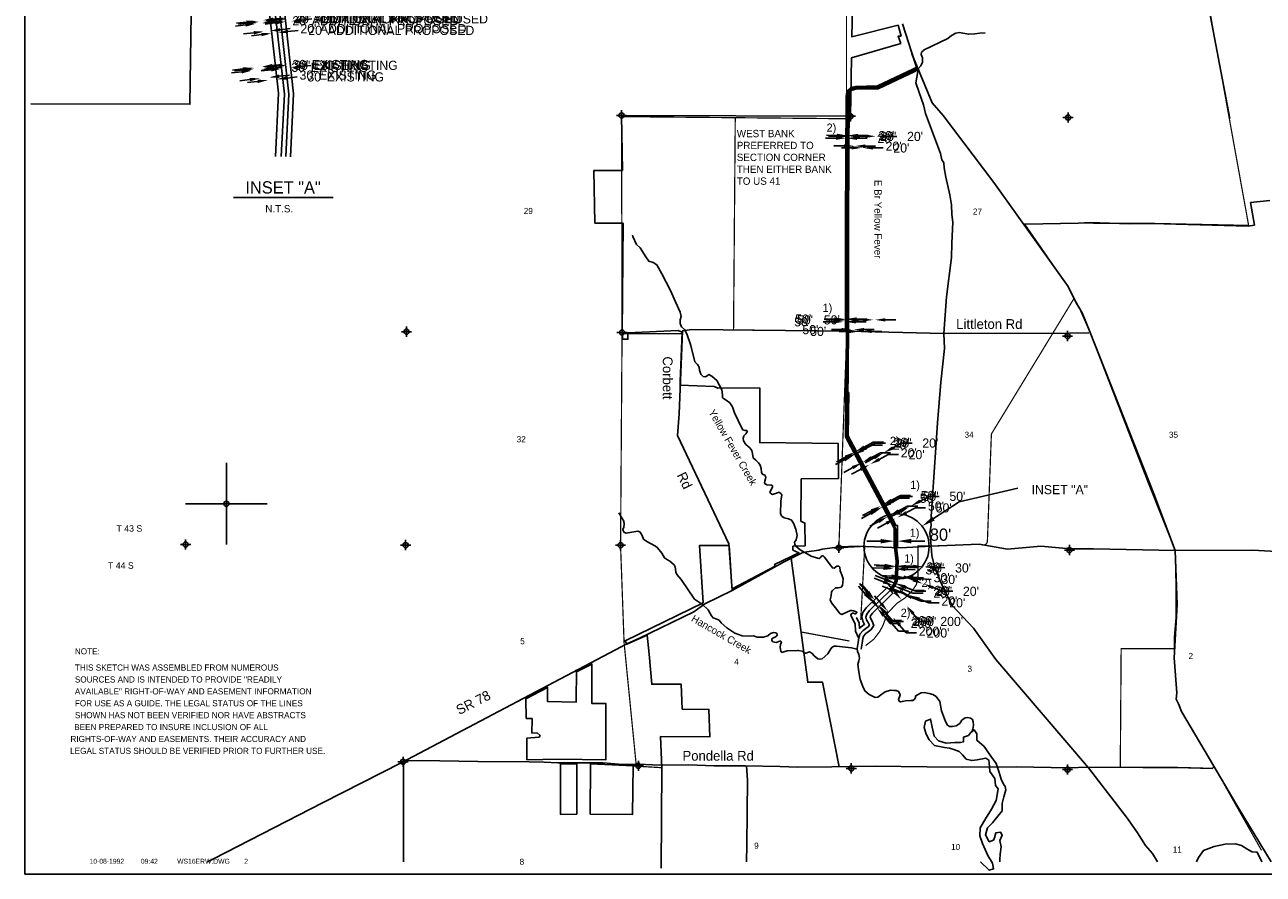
# Model space of a CAD drawing. Extents: x 183298 to 231298, y 845928 to 878024.
# Tile 1 of 3: x 183298 to 213662, y 846524 to 867333. Entities that reach past the tile are written whole.
import ezdxf
from ezdxf.enums import TextEntityAlignment as Align

# ---------------------------------------------------------------- set-up
doc = ezdxf.new("R2010")
doc.units = 0
doc.header["$LTSCALE"] = 800
doc.header["$PDMODE"] = 34
doc.header["$PDSIZE"] = 125
for name, pattern in [('CENTER', [0]), ('DASHED', [0]), ('PHANTOM', [0]), ('STREAM', [0])]:
    doc.linetypes.add(name, pattern=pattern)
doc.layers.get('0').update_dxf_attribs({"linetype": 'CONTINUOUS'})
doc.layers.get('DEFPOINTS').update_dxf_attribs({"linetype": 'CONTINUOUS'})
for name, color, linetype in [('BORDER', 1, 'CONTINUOUS'), ('CITY', 14, 'DASHED'), ('MAJROADS', 9, 'CONTINUOUS'), ('PROPRW', 11, 'CENTER'), ('PROPRWDIM', 12, 'CONTINUOUS'), ('ROW', 6, 'PHANTOM'), ('ROWDIM', 10, 'CONTINUOUS'), ('RR', 13, 'CONTINUOUS'), ('SEC', 2, 'CONTINUOUS'), ('TEXT', 7, 'CONTINUOUS'), ('TRUNKS', 5, 'STREAM'), ('WATER', 4, 'CONTINUOUS'), ('WSHEDS', 3, 'CONTINUOUS')]:
    doc.layers.add(name, color=color, linetype=linetype)
doc.dimstyles.get("Standard").update_dxf_attribs({"dimtxt": 2.5, "dimasz": 2.5, "dimexe": 1.25, "dimexo": 0.625, "dimtad": 1, "dimcen": 2.5, "dimazin": 3, "dimtfac": 1, "dimtmove": 0, "dimatfit": 3})

# ---------------------------------------------------------------- blocks, each defined once
blk = doc.blocks.new('TICK')
at = {"color": 0}
for points in [[(500, 0), (500, 1000)], [(0, 500), (1000, 500)]]:
    blk.add_lwpolyline(points, dxfattribs=at)
blk.add_point((500, 500), dxfattribs=at)
blk = doc.blocks.new('LOGON')
at = {"color": 0}
blk.add_attdef('DATE', text='', height=1, dxfattribs=at).set_placement((-1.865901, 1.75989), align=Align.RIGHT)
for tag, p in [('TIME', (1.557062, 1.75989)), ('DRAWING', (8.973544, 1.75989)), ('OPERATOR', (22.664488, 1.75989))]:
    blk.add_attdef(tag, p, '', height=1, dxfattribs=at)
blk = doc.blocks.new('RWNOTE')
at = {"layer": 'TEXT', "color": 0}
for s, p in [('NOTE:', (0, 0)), ('THIS SKETCH WAS ASSEMBLED FROM NUMEROUS', (0, -796.106082)), ('SOURCES AND IS INTENDED TO PROVIDE "READILY', (0, -1378.963225)), ('AVAILABLE" RIGHT-OF-WAY AND EASEMENT INFORMATION ', (0, -1961.820368)), ('FOR USE AS A GUIDE. THE LEGAL STATUS OF THE LINES', (0, -2544.677511)), ('SHOWN HAS NOT BEEN VERIFIED NOR HAVE ABSTRACTS ', (0, -3127.534654)), ('BEEN PREPARED TO INSURE INCLUSION OF ALL', (-32.807529, -3710.391797)), (' RIGHTS-OF-WAY AND EASEMENTS. THEIR ACCURACY AND ', (-328.075292, -4293.24894)), (' LEGAL STATUS SHOULD BE VERIFIED PRIOR TO FURTHER USE.', (-344.479056, -4876.106082))]:
    blk.add_text(s, height=300, dxfattribs=at).set_placement(p)
blk = doc.blocks.new('*D')
at = {"color": 0}
for p, q in [((188281.74039, 873766.375178), (188502.32753, 873884.024291)), ((188502.32753, 873884.024291), (188752.32753, 873884.024291)), ((187708.213825, 873460.487486), (187487.626685, 873342.838374)), ((188665.704266, 872727.714615), (188886.291406, 872845.363727)), ((188886.291406, 872845.363727), (189136.291406, 872845.363727)), ((187893.649275, 872315.942722), (187673.062135, 872198.293609)), ((188284.123293, 869689.025256), (188034.124113, 869688.384687)), ((189384.162888, 869691.843871), (189634.162067, 869692.48444)), ((188784.147811, 867377.302904), (188535.727612, 867349.242174)), ((189430.040329, 867450.260802), (189678.460529, 867478.321532)), ((189407.691852, 866311.72354), (189656.112051, 866339.78427)), ((188687.273274, 866230.347423), (188438.853074, 866202.286693)), ((203254.060935, 864603.358844), (203004.065143, 864604.80936)), ((203774.052182, 864600.34177), (204024.047974, 864598.891253)), ((203194.330319, 860104.496751), (202944.330319, 860104.496751)), ((203744.330293, 860104.496751), (203994.330293, 860104.496751)), ((203927.29152, 856968.225402), (204147.87866, 857085.874514)), ((204147.87866, 857085.874514), (204397.87866, 857085.874514)), ((203468.470269, 856723.515248), (203247.883129, 856605.866136)), ((204591.66514, 855663.576733), (204812.25228, 855781.225846)), ((204812.25228, 855781.225846), (205062.25228, 855781.225846)), ((204106.373432, 855404.748686), (203885.786292, 855287.099574)), ((204422.314521, 854066.56585), (204172.628511, 854079.091696)), ((204951.64886, 854040.011057), (205201.334869, 854027.485211)), ((203972.527686, 853438.976514), (203810.348349, 853629.233873)), ((204424.518673, 853732.314499), (204191.215066, 853822.14449)), ((204910.560047, 853545.171692), (205143.863653, 853455.341702)), ((205143.863653, 853455.341702), (205393.863653, 853455.341702)), ((204426.912119, 852905.924747), (204589.091456, 852715.667387)), ((204589.091456, 852715.667387), (204839.091456, 852715.667387))]:
    blk.add_line(p, q, dxfattribs=at)
for points in [[(187727.822011, 873423.722963), (187688.60564, 873497.25201), (187928.800965, 873578.136599)], [(188301.348575, 873729.610655), (188262.132204, 873803.139702), (188061.153249, 873648.726066)], [(188685.312451, 872690.950092), (188646.09608, 872764.479138), (188445.117126, 872610.065503)], [(187913.257461, 872279.178198), (187874.04109, 872352.707245), (188114.236415, 872433.591834)], [(188284.230054, 869647.358726), (188284.016531, 869730.691786), (188534.122472, 869689.665825)], [(189384.269649, 869650.177341), (189384.056126, 869733.510401), (189134.163708, 869691.203302)], [(188788.824599, 867335.899538), (188779.471023, 867418.706271), (189032.56801, 867405.363634)], [(189434.717118, 867408.857436), (189425.363541, 867491.664169), (189181.62013, 867422.200072)], [(189412.36864, 866270.320173), (189403.015063, 866353.126906), (189159.271652, 866283.66281)], [(188691.950062, 866188.944056), (188682.596485, 866271.750789), (188935.693473, 866258.408153)], [(203253.819182, 864561.692878), (203254.302688, 864645.024809), (203504.056727, 864601.908327)], [(203773.81043, 864558.675804), (203774.293935, 864642.007735), (203524.05639, 864601.792286)], [(203194.330319, 860062.830085), (203194.330319, 860146.163418), (203444.330319, 860104.496751)], [(203744.330293, 860062.830085), (203744.330293, 860146.163418), (203494.330293, 860104.496751)], [(203946.899705, 856931.460878), (203907.683335, 857004.989925), (203706.70438, 856850.576289)], [(203488.078454, 856686.750725), (203448.862083, 856760.279771), (203689.057409, 856841.16436)], [(204611.273325, 855626.81221), (204572.056955, 855700.341257), (204371.078, 855545.927621)], [(204125.981617, 855367.984163), (204086.765246, 855441.51321), (204326.960572, 855522.397799)], [(204420.22688, 854024.951515), (204424.402162, 854108.180185), (204672.00053, 854054.040004)], [(204949.561219, 853998.396722), (204953.736501, 854081.625392), (204701.962851, 854052.536903)], [(204409.547008, 853693.430565), (204439.490338, 853771.198434), (204657.82228, 853642.484509)], [(204895.588381, 853506.287758), (204925.531712, 853584.055626), (204677.25644, 853635.001682)], [(203940.818126, 853411.946625), (204004.237246, 853466.006404), (204134.707023, 853248.719155)], [(204395.202559, 852878.894857), (204458.621679, 852932.954636), (204264.732782, 853096.182106)]]:
    blk.add_solid(points, dxfattribs=at)
at = {"layer": 'DEFPOINTS', "color": 0}
for p in [(188061.153249, 873648.726066), (188074.168047, 873624.323868), (187941.815763, 873553.734401), (188118.030803, 872426.477518), (188445.117126, 872610.065503), (188448.911513, 872602.951186), (188534.117073, 869691.77286), (189134.15831, 869693.310336), (189134.163708, 869691.203302), (189035.174221, 867382.290989), (189181.62013, 867422.200072), (189184.22634, 867399.127427), (188938.546515, 866233.15032), (189159.271652, 866283.66281), (189162.124694, 866258.404977), (203504.077076, 864605.415441), (203524.05639, 864601.792286), (203524.076739, 864605.2994), (203444.330319, 860104.51837), (203444.330319, 860104.496751), (203494.330293, 860104.569369), (203684.598816, 856849.524035), (203702.245787, 856858.935964), (203706.70438, 856850.576289), (204324.687755, 855526.659235), (204368.805183, 855550.189058), (204371.078, 855545.927621), (204672.024683, 854054.521462), (204701.962851, 854052.536903), (204701.987004, 854053.018361), (204657.356944, 853641.275955), (204676.791105, 853633.793128), (204677.25644, 853635.001682), (204134.641039, 853248.662909), (204264.666798, 853096.12586), (204264.732782, 853096.182106)]:
    blk.add_point(p, dxfattribs=at)
at = {"color": 0}
for s, p in [("20' ADDITIONAL PROPOSED", (189002.32753, 873771.524291)), ("50' EXISTING", (189386.291406, 872732.863727)), ("80' EXISTING", (189884.162067, 869579.98444)), ("20' ADDITIONAL PROPOSED", (189928.460529, 867365.821532)), ("30' EXISTING", (189906.112051, 866227.28427)), ("20'", (204274.047974, 864486.391253)), ("50'", (202233.616034, 859991.996751)), ("20'", (204647.87866, 856973.374514)), ("50'", (205312.25228, 855668.725846)), ("30'", (205451.334869, 853914.985211)), ("20'", (205643.863653, 853342.841702)), ("200'", (205089.091456, 852603.167387))]:
    blk.add_text(s, height=225, dxfattribs=at).set_placement(p)

msp = doc.modelspace()

# ---------------------------------------------------------------- linework, layer by layer
at = {"layer": 'BORDER', "color": 0}
msp.add_lwpolyline([(183298.451753, 846523.773997), (183298.451753, 878023.773997), (231298.451753, 878023.773997), (231298.451753, 846523.773997)], close=True, dxfattribs=at)
at = {"layer": 'CITY', "color": 0}
for points in [[(183448.451753, 865398.365542), (187347.770767, 865387.584707), (187499.382255, 875932.229693)], [(203642.790665, 870034.391969), (203574.018172, 867039.647438), (204710.229235, 867322.705238), (204782.581669, 867053.107097), (204711.127384, 867053.006894), (204774.808305, 866875.871395), (203565.522966, 866523.5663), (203541.93744, 865090.752922), (197929.914052, 865113.272905), (197951.054605, 863767.569352), (197253.860205, 863767.605878), (197277.6669, 862474.874568), (197966.679292, 862473.082501), (197942.512385, 859794.228055), (197950.795384, 859629.89619), (198085.808603, 859629.89619), (198082.211511, 859790.222603), (199316.811478, 859844.326442), (199419.779295, 859803.983616), (199370.817387, 858597.841081), (199367.059394, 858505.265522), (200203.55116, 858473.221791), (200287.542695, 858431.447377), (201318.183895, 858438.617009), (201318.183895, 857096.442465), (203244.259689, 857072.537425), (203248.078726, 856214.895871), (202334.754012, 856206.95401), (202325.820117, 855169.388161), (202425.930448, 855127.116412), (202430.05746, 854570.930601), (202131.846294, 854559.970879), (202131.23602, 854465.489743), (202276.760622, 854401.072873), (201680.197623, 854115.235629), (201699.397689, 854070.593346), (200643.117802, 853514.663061), (200628.442234, 853680.974621), (200590.897258, 854221.72291), (200566.088299, 854579.038407), (199838.969504, 854575.39898), (199928.341939, 853173.163029), (198022.231406, 852243.60042), (198061.982741, 852156.604795), (198558.84081, 852379.165597), (198604.501065, 851916.781341), (198671.641541, 851179.453941), (199388.289065, 851179.755867), (199420.056881, 850568.232554), (200071.297112, 850560.290692), (200095.122974, 849893.174351), (198887.945961, 849901.116212), (198917.372491, 849133.339064), (198902.882452, 846673.773997)], [(196823.037911, 851481.546592), (197204.251705, 851672.151261), (197204.251705, 850703.244194), (197545.755729, 850703.244194), (197545.755729, 849329.302206), (196394.172394, 849345.185928), (195607.918944, 849329.302206), (195609.12703, 849856.446266), (195907.310169, 849884.124063), (195931.473784, 849920.256546), (195862.008837, 849984.631524), (195730.542645, 849981.773193), (195734.990209, 850337.918579), (195591.738426, 850338.702114), (195584.093082, 850822.372112), (196116.204002, 851100.337254), (196116.204002, 850750.895361), (196815.095957, 850735.011639), (196822.68195, 851538.441245)], [(196830.979865, 849226.05801), (196830.979865, 847995.069523), (196429.682864, 847989.531691), (196433.882164, 849226.05801)], [(196830.979865, 849226.05801), (196433.882164, 849226.05801)], [(198212.879868, 849178.406843), (198202.08178, 847987.857704), (197164.541935, 847995.069523), (197172.483889, 849226.05801), (198212.879868, 849178.406843)]]:
    msp.add_lwpolyline(points, dxfattribs=at)
at = {"layer": 'DEFPOINTS', "color": 0}
for p in [(203661.810006, 856892.252095), (203679.456977, 856901.664024), (203679.660607, 856901.282226), (204458.779069, 855291.720459), (204506.092126, 855309.258611), (204506.57891, 855307.945404), (204600.553865, 854686.994264), (204616.227534, 854686.506404), (204680.17576, 854694.763038), (204680.17576, 854694.381882), (204696.231662, 854686.711397), (204696.240542, 854683.245584)]:
    msp.add_point(p, dxfattribs=at)
at = {"layer": 'MAJROADS', "color": 0}
for points in [[(204815.580627, 867355.182182), (205191.126415, 866187.964125), (205148.392122, 865911.520691), (205230.434253, 865676.298981), (205337.113928, 865373.862173), (205385.828679, 865164.025121), (205747.200067, 864180.996542), (205779.531295, 864021.555247), (205829.304458, 863954.153371), (205836.749105, 863828.413015), (205876.960797, 863601.881142), (205982.644319, 863165.387697), (206022.731492, 862922.098744), (206029.366765, 862687.43737), (206053.070415, 862494.544175), (206024.136965, 861983.640024), (206021.522065, 861631.741352), (205897.062662, 860669.080905), (205831.751114, 859773.01296), (205845.768774, 859404.232689), (205755.819683, 858575.379842), (205673.003941, 857578.893938), (205512.638021, 855166.93288), (205520.269446, 855066.328143), (205485.385578, 854882.249305), (205501.084245, 854739.689609), (205524.912415, 854563.553494), (205539.926228, 854328.82986), (205604.962241, 854060.218509), (205744.782518, 853707.261425), (205843.768508, 853497.050815), (206033.610986, 853110.206014), (206557.349866, 852553.300035), (207104.667878, 851786.743782), (209380.77604, 849130.444627), (210335.155969, 847891.639428), (210583.897264, 847537.872969), (210774.300078, 847226.435027), (210948.817445, 847032.421161), (211066.328505, 846823.773997)], [(205050.626576, 866624.64576), (205546.244504, 865417.563181), (205812.092082, 865113.913049), (207056.597366, 863470.612823), (208880.79982, 860918.001674), (209087.176933, 860505.870156), (209145.134038, 860413.263329), (209219.533212, 860278.63701), (209416.964139, 859791.16047), (210979.275867, 855841.202205), (211501.999142, 854455.735898), (211553.794534, 853130.412986), (211476.928292, 851823.844055), (211545.904594, 850968.651641), (211527.949167, 850809.582919), (211585.780159, 850700.21874), (211659.737936, 850506.941693), (212454.064781, 849168.678845), (213074.583365, 848116.615155), (213297.970056, 847737.872226), (213855.231397, 846823.773997)], [(207808.539395, 862449.369148), (207816.918518, 862449.307316), (209132.68819, 862473.116185), (209417.702043, 862487.772144), (210372.736592, 862455.585926), (210934.261511, 862468.201428), (213296.803263, 862400.490065), (213447.812977, 862424.514458), (213351.34441, 862978.278574), (213820.946302, 863025.090721)], [(208914.117494, 859778.186517), (205831.751114, 859773.01296), (203476.420128, 859827.488956), (199655.80714, 859864.621462), (199420.951999, 859832.872346), (199338.662886, 857805.73732), (199310.310971, 857378.614038), (199301.112559, 857269.754312), (200563.187072, 854620.823852), (200642.904805, 853472.67484)], [(208914.117494, 859778.186517), (209389.413015, 859789.756303)], [(187776.216616, 846823.773997), (187923.612314, 846897.480041), (190615.434278, 848276.774947), (192524.916323, 849251.310678), (198077.398017, 852176.233086), (198354.853003, 852299.855207), (199700.482154, 852951.795995), (199970.121544, 853150.894076), (200642.904805, 853472.67484), (201896.675253, 854167.200844), (202359.288117, 854398.37549), (202476.785631, 854422.636458), (202770.372842, 854462.34073), (202845.974061, 854486.914844), (203282.133934, 854542.312938), (203709.664032, 854564.256625), (204765.200151, 854522.848308), (205524.912415, 854563.553494), (206701.560535, 854608.932066), (207396.162224, 854486.424215), (208209.576641, 854564.141771), (208929.691883, 854491.721586), (209499.544125, 854495.842058), (211501.999142, 854455.735898), (213395.836939, 854458.340213), (214132.961215, 854419.311805)], [(202087.498324, 854262.558019), (202496.827362, 851228.015718), (202859.189647, 851228.015718), (203267.936675, 849155.288078)], [(192594.844738, 849313.52029), (192594.844738, 849313.52029), (193474.590843, 849298.648807), (194404.611687, 849283.406331), (195661.480168, 849274.131531), (196030.161589, 849271.410923), (196365.202853, 849252.179397), (197479.688071, 849252.334864), (197957.050766, 849215.293947), (198350.931389, 849220.766966), (198853.493285, 849191.919676), (199582.600668, 849203.298539), (200194.152998, 849182.026556), (200965.032333, 849176.338012), (201811.261945, 849161.713857), (202255.293643, 849150.057638), (203084.888672, 849152.315393), (204149.222815, 849169.600098), (205414.408587, 849151.884343), (206277.458277, 849145.515647), (207601.483408, 849152.504437), (208891.744718, 849126.224062), (209369.540236, 849147.837008), (210710.199949, 849137.943888), (211539.794979, 849140.201643), (212419.479251, 849116.951036)], [(192587.909803, 849276.292775), (192579.911276, 846823.773997)], [(200990.107871, 849167.773393), (200990.107871, 849167.773393), (201021.151083, 848832.361137), (201001.02388, 847240.38956), (200990.965924, 846823.773997)]]:
    msp.add_lwpolyline(points, dxfattribs=at)
at = {"layer": 'PROPRW', "color": 0}
for points in [[(189443.997639, 864106.985285), (189521.713718, 865656.151539), (189242.295883, 868129.823255)], [(203424.212605, 859828.006398), (203424.575154, 859864.472516), (203421.882903, 862503.958535), (203439.686296, 865572.364955), (203448.513023, 865643.391425), (203479.098958, 865728.408694), (203549.668186, 865795.103806), (203666.123775, 865822.062591), (204206.784389, 865835.812242), (205087.885416, 866254.236098), (205157.03319, 866286.08697)], [(203499.298569, 858327.463642), (203488.679458, 857259.363853), (204652.413356, 855077.411714)], [(204488.226252, 853502.06378), (204512.918728, 853526.093873), (204589.363959, 853602.55344), (204635.322038, 853722.07789), (204659.011405, 854194.293786), (204621.604292, 854525.45703)], [(203698.618499, 852810.793151), (203692.622416, 852807.927459), (203758.994986, 852682.594816), (203766.053731, 852544.059742), (203786.453023, 852565.538527), (203856.609013, 852622.73052), (203888.253886, 852645.187422), (203841.873781, 852719.543168), (203819.427894, 852827.708414), (203849.060634, 852938.76929), (203929.36984, 853048.898167), (204442.893352, 853548.646268), (204502.174837, 853487.730706)], [(203804.040177, 852039.008501), (203828.370832, 852183.850222), (203845.980442, 852294.40803), (203859.588043, 852352.120806), (203922.698668, 852418.571132), (203977.803252, 852463.49304), (204053.441359, 852517.169904), (204117.030648, 852615.385792), (204077.520821, 852719.657141), (204021.540566, 852809.403675), (204032.669441, 852851.113706), (204080.990086, 852917.376327), (204582.379198, 853405.315535), (204523.097713, 853466.231096)]]:
    msp.add_lwpolyline(points, dxfattribs=at)
at = {"layer": 'PROPRWDIM', "color": 0}
msp.add_lwpolyline([(203499.298569, 858327.463642), (203479.299557, 858327.662473)], dxfattribs=at)
at = {"layer": 'ROW', "color": 0}
for points in [[(189330.686904, 872180.689813), (189784.346233, 872181.852218), (189794.741225, 868124.929723), (189614.319117, 868126.467349), (189888.584513, 865639.623339), (189811.318746, 864099.43345)], [(189586.35824, 864105.860886), (189662.94854, 865632.586228), (189381.023332, 868128.455585), (189194.725408, 868130.292238), (189185.59456, 871655.87077)], [(203444.211617, 859827.807567), (203444.575255, 859864.383297), (203441.882962, 862503.910713), (203459.679114, 865571.06919), (203468.085807, 865638.715746), (203496.303329, 865717.14973), (203559.463409, 865776.84244), (203668.659095, 865802.120601), (204211.532699, 865815.926531), (205096.359152, 866236.119545), (205165.400602, 866267.921442)], [(205180.826291, 866219.977507), (205117.54349, 866190.828161), (204223.403476, 865766.212253), (203674.997395, 865752.265625), (203583.951465, 865731.189027), (203539.314258, 865689.002318), (203517.017766, 865627.026548), (203509.661161, 865567.829778), (203491.88311, 862503.79116), (203494.575508, 859864.160251), (203494.209146, 859827.310489), (203468.629686, 857254.457075), (204634.766385, 855067.999785)], [(204615.420739, 854998.023913), (203418.505256, 857242.190128), (203444.211561, 859827.801991)], [(204634.766385, 855067.999785), (204695.254295, 855068.154773), (204696.640294, 854527.231773)], [(204616.640683, 854526.982358), (204615.420739, 854998.023913)], [(204502.174837, 853487.730706), (204526.965409, 853511.856264), (204606.508305, 853591.414078), (204655.13677, 853717.883476), (204679.067936, 854194.919307), (204641.477908, 854527.701888)], [(204523.097713, 853466.231096), (204548.03543, 853490.499852), (204632.224823, 853574.705033), (204684.858869, 853711.591855), (204709.152732, 854195.857589), (204671.803068, 854526.512243)], [(204616.206942, 854528.69326), (204641.477908, 854527.701888)], [(204697.074035, 854525.520872), (204671.803068, 854526.512243)]]:
    msp.add_lwpolyline(points, dxfattribs=at)
at = {"layer": 'ROWDIM', "color": 0}
for p, q in [((204281.237514, 854682.182227), (203946.238613, 854681.323865)), ((205031.239442, 854684.103946), (205366.238343, 854684.962309))]:
    msp.add_line(p, q, dxfattribs=at)
for points in [[(204281.380574, 854626.349077), (204281.094453, 854738.015378), (204616.236414, 854683.04059)], [(205031.382503, 854628.270796), (205031.096382, 854739.937096), (204696.240542, 854683.245584)]]:
    msp.add_solid(points, dxfattribs=at)
at = {"layer": 'RR', "color": 0}
msp.add_lwpolyline([(210434.514585, 877723.773997), (212840.946681, 865039.890015)], dxfattribs=at)
at = {"layer": 'SEC', "color": 0}
for p in [(197929.914052, 865113.272905), (203541.93744, 865090.752922), (208877.503893, 865061.378601), (192657.156331, 859814.94961), (197942.512385, 859794.228055), (208864.789515, 859708.96775), (187242.466292, 854601.1711), (192636.757571, 854588.226154), (197905.453681, 854584.348998), (203257.587851, 854521.378107), (208911.307212, 854465.123215), (192574.017248, 849277.972412), (198344.771238, 849179.191503), (203562.88804, 849116.958429), (208864.950152, 849087.768561)]:
    msp.add_point(p, dxfattribs=at)
at = {"layer": 'TEXT', "color": 0}
for p, q in [((206208.985665, 855648.143443), (207648.024626, 855983.93302)), ((205578.461961, 855235.070769), (206208.985665, 855648.143443))]:
    msp.add_line(p, q, dxfattribs=at)
msp.add_lwpolyline([(188415.315739, 863102.563357), (190859.578115, 863102.563357)], dxfattribs=at)
at = {"layer": 'TEXT', "color": 0, "linetype": 'DASHED'}
msp.add_circle((204672.875965, 854554.237434), 798.96386, dxfattribs=at)
at = {"layer": 'TEXT', "color": 0}
msp.add_solid([(205609.058587, 855188.367369), (205547.865334, 855281.774169), (205298.241562, 855051.49101)], dxfattribs=at)
at = {"layer": 'TRUNKS', "color": 0}
for points in [[(189698.838493, 864102.647168), (189775.766526, 865636.104783), (189494.742683, 868123.994414)], [(203469.210381, 859827.559028), (203469.575382, 859864.271774), (203466.883036, 862503.850937), (203484.670138, 865569.449484), (203492.551787, 865632.871147), (203517.808794, 865703.076024), (203571.707437, 865754.015733), (203671.828245, 865777.193113), (204217.468088, 865791.069392), (205106.951321, 866213.473853), (205204.596116, 866258.451033), (205269.145523, 866329.183493), (205309.477736, 866414.873919), (205305.858626, 866521.807252), (205278.520596, 866606.589063), (205282.182974, 866659.037549), (205351.186134, 866723.279897), (205930.476863, 866995.237958), (206016.73814, 867074.995165), (206122.968029, 867131.004141), (206212.320833, 867143.120414), (206299.871758, 867126.829533), (206442.112701, 867102.539761), (206588.279813, 867111.052277), (206716.866397, 867128.061955), (206841.233708, 867134.098458)], [(203743.438594, 852313.714902), (203669.145643, 852480.83182), (203660.252095, 852655.376776), (203568.407926, 852828.807946), (203548.234143, 852867.836554), (203560.950577, 852896.390259), (203591.15961, 852922.995535), (203626.144808, 852919.098676), (203648.267021, 852897.562667), (203676.469004, 852911.041166), (203695.851412, 852930.951157), (203686.826666, 852952.663027), (203614.409567, 852980.073636), (203574.999927, 852988.277697), (203546.651393, 852985.713753), (203362.217737, 852900.271766), (203327.467021, 852886.705337), (203279.091254, 852912.255446), (203172.43567, 853050.554867), (203076.958433, 853169.354639), (203047.525422, 853247.558406), (203065.881974, 853343.870285), (203075.536192, 853437.882013), (203101.203542, 853477.526135), (203172.448233, 853537.431971), (203240.059856, 853542.706408), (203285.871679, 853545.504833), (203318.468794, 853556.859042), (203344.136144, 853596.503163), (203359.459789, 853756.090155), (203334.070189, 853858.364564), (203291.27592, 853956.03867), (203283.554779, 854043.267183), (203254.854523, 854066.898172), (203211.166991, 854068.49488), (203144.112261, 854021.745131), (203100.366109, 854027.707661), (203053.61636, 854094.762391), (202900.181717, 854302.299453), (202875.847283, 854325.989063), (202843.132927, 854323.366499), (202800.090219, 854276.939162), (202772.005476, 854254.729019), (202732.507905, 854269.481813), (202576.905704, 854313.241923), (202312.84604, 854466.8943), (202202.440147, 854559.293968), (202175.6297, 854604.783378), (202172.684725, 854661.509756), (202209.090769, 854714.397896), (202236.032414, 854821.741572), (202198.966193, 854980.625118), (202144.612545, 855126.176717), (202099.987087, 855197.62658), (202025.299147, 855231.556611), (201918.043401, 855251.949523), (201858.489288, 855296.999281), (201829.349379, 855353.373937), (201831.736066, 855663.435242), (201858.091508, 855814.43714), (201835.793434, 855849.070615), (201787.329737, 855881.169458), (201726.442708, 855862.885484), (201630.834273, 855828.852169), (201593.402372, 855852.365918), (201566.738476, 855886.940774), (201598.808008, 855937.587382), (201628.342907, 856014.399612), (201632.386317, 856038.470255), (201616.871458, 856055.728372), (201586.310703, 856055.31803), (201492.328285, 856062.789336), (201450.559873, 856084.061553), (201437.081374, 856112.263537), (201440.948923, 856149.431645), (201461.928038, 856213.029169), (201468.007809, 856248.043677), (201443.321652, 856297.92822), (201384.031331, 856323.331778), (201359.433105, 856366.667588), (201349.441123, 856460.415524), (201330.893357, 856540.948753), (201284.172919, 856605.820572), (201222.230723, 856666.121397), (201160.347148, 856722.056401), (201139.235439, 856830.938164), (201120.834224, 856900.556837), (201078.479608, 856965.487276), (200976.86398, 857053.638363), (200918.965195, 857138.00983), (200909.295624, 857207.745745), (200925.967538, 857266.918826), (200973.346758, 857315.587694), (201005.680082, 857346.588102), (201014.030694, 857375.083187), (200996.362234, 857390.129083), (200959.223435, 857391.813721), (200906.599087, 857408.573565), (200882.030172, 857449.726464), (200700.173022, 857822.813047), (200652.280176, 857975.001309), (200583.290974, 858072.323693), (200497.219516, 858141.03375), (200426.868088, 858177.205313), (200404.804495, 858194.3755), (200401.683658, 858264.199345), (200384.70329, 858390.603017), (200326.306231, 858512.083973), (200263.777832, 858616.04302), (200146.588725, 858725.818046), (200074.025075, 858764.14321), (200026.411374, 858732.937631), (199980.892653, 858708.310095), (199928.356236, 858718.521206), (199875.174995, 858776.756361), (199843.324591, 858872.394106), (199829.259889, 858944.254311), (199791.271095, 859009.243371), (199729.270279, 859073.910018), (199629.953407, 859478.671144), (199534.431508, 859763.401469), (199469.749507, 859865.148295), (199401.170648, 859931.909923), (199365.130283, 860014.391582), (199370.477299, 860103.978867), (199393.346224, 860189.434811), (199370.139534, 860291.738531), (199251.015955, 860545.585689), (199131.599274, 860821.261958), (198920.836696, 861233.259908), (198797.816258, 861452.121868), (198705.371927, 861507.646529), (198597.91101, 861543.319818), (198526.680277, 861644.978714), (198388.26222, 861872.367147), (198297.649078, 861954.116051), (198207.782648, 862142.856909), (198195.805831, 862176.738048)], [(204655.239444, 854976.489587), (203443.567471, 857248.323601), (203469.210381, 859827.559028)], [(203701.349164, 852033.686768), (203567.664004, 852071.191246), (203200.290117, 852114.29118), (203141.410138, 852109.133982), (203095.832796, 852088.872269), (203061.463112, 852046.927995), (202991.127037, 851919.351916), (202846.425434, 851801.693846), (202789.757676, 851794.383047), (202741.616391, 851802.469868), (202653.274091, 851877.699349), (202591.331895, 851938.000174), (202536.348775, 851967.828175), (202451.596275, 851938.307233), (202410.120964, 851937.75034), (202354.903363, 851985.041629), (202267.264507, 852007.881244), (202243.252485, 852007.558832), (201987.910508, 851999.763718), (201905.340919, 851970.272087), (201861.829248, 851958.771328), (201835.282593, 851984.614539), (201816.617587, 852073.879412), (201828.601266, 852157.005895), (201847.719883, 852196.562086), (201831.970542, 852231.283492), (201810.082811, 852235.356213), (201723.17671, 852203.62305), (201640.079537, 852213.423818), (201613.415641, 852247.998674), (201617.25388, 852287.349694), (201651.770115, 852318.379412), (201719.030016, 852349.848783), (201742.631696, 852380.73195), (201737.70898, 852422.148641), (201711.279565, 852439.260207), (201658.831079, 852442.922585), (201580.539381, 852420.038307), (201518.026335, 852360.249713), (201411.386103, 852334.801492), (201256.370106, 852334.90338), (201162.065276, 852366.386708), (201096.665874, 852358.958669), (200884.864877, 852360.481404), (200711.476975, 852428.019054), (200508.890544, 852556.297183), (200371.820755, 852683.271706), (200322.946716, 852745.931303), (200270.146507, 852775.788614), (200173.658766, 852807.242632), (200133.780163, 852850.373271), (200050.99005, 852999.90966), (199918.198153, 853133.491536), (199719.948234, 853264.011196), (199390.429152, 853739.913729), (199281.737207, 853867.269285), (199256.93381, 853925.885472), (199253.842284, 853993.526406), (199246.502175, 854052.377075), (199217.420887, 854104.385908), (199115.775949, 854194.719906), (199058.580608, 854226.701507), (198981.533895, 854273.699695), (198914.493123, 854388.514677), (198814.474203, 854520.353296), (198765.893265, 854561.183782), (198545.990096, 854678.312874), (198466.643232, 854734.013396), (198432.697848, 854823.073098), (198394.709054, 854888.062157), (198374.711132, 854913.993299), (198330.818429, 854930.870384), (198086.91859, 854883.929422), (198041.106767, 854881.130997), (197986.182268, 854906.593175), (197961.29094, 854971.758096), (197988.90672, 855028.894817), (197992.305306, 855100.989503), (197989.125848, 855175.17917), (197948.954143, 855240.138919), (197864.09836, 855380.914353)], [(204656.640488, 854527.107066), (204655.239444, 854976.489587)], [(204512.636275, 853476.980901), (204537.500419, 853501.178058), (204619.366564, 853583.059555), (204669.997819, 853714.737665), (204694.110334, 854195.388448), (204656.640488, 854527.107066)], [(203705.421884, 852055.574499), (203729.682345, 852199.998354), (203747.804416, 852313.773522), (203768.461119, 852401.383067), (203854.575845, 852492.05483), (203917.206133, 852543.11178), (203979.924351, 852587.619997), (204005.591701, 852627.264119), (203987.483588, 852675.053682), (203936.162846, 852757.330169), (203922.156763, 852824.824552), (203940.865037, 852894.941498), (204005.179963, 852983.137247), (204512.636275, 853476.980901)], [(206521.06319, 850012.566424), (206539.728158, 850076.257547), (206562.421222, 850174.810958), (206550.392879, 850257.615029), (206532.167526, 850314.136235), (206483.733139, 850344.052167), (206420.164926, 850362.848371), (206354.794834, 850353.237421), (206270.423366, 850295.338636), (206223.454489, 850216.109012), (206136.92942, 850155.998006), (206045.423015, 850141.669511), (205971.204038, 850140.672965), (205920.49881, 850177.108319), (205875.638871, 850266.021471), (205771.678428, 850528.805444), (205731.549991, 850753.147013), (205642.504246, 850880.766361), (205561.091712, 850927.705928), (205469.087034, 850950.486922), (205346.49229, 850975.040485), (205274.573465, 850965.341604), (205168.343576, 850909.332628), (205133.68079, 850889.217465), (205134.237684, 850847.742155), (205106.475354, 850801.519989), (205069.629657, 850781.375516), (205023.759214, 850782.942914), (204892.872479, 850774.635569), (204770.98118, 850746.799266), (204735.790811, 850765.976503), (204720.04147, 850800.697909), (204740.961965, 850868.661255), (204762.146252, 850916.978401), (204748.433272, 850962.643672), (204721.769376, 850997.218528), (204660.266833, 851024.775687), (204603.452524, 851028.379444), (204522.655503, 851029.477878), (204394.303402, 850995.004911), (204314.385687, 850930.616013), (204212.697481, 850861.56819), (204147.327389, 850851.95724), (203997.834268, 850928.548947), (203898.401552, 851016.729344), (203844.604797, 851120.805632), (203779.014181, 851290.222701), (203755.250598, 851434.001732), (203740.687622, 851542.971425), (203723.795184, 851662.826364), (203746.634799, 851750.46522), (203763.160162, 851820.552856), (203748.860977, 851909.87635), (203717.391607, 851977.136251), (203705.421884, 852055.574499)]]:
    msp.add_lwpolyline(points, dxfattribs=at)
at = {"layer": 'WATER', "color": 0}
for points in [[(206732.037997, 846823.773997), (206732.765022, 846824.695857), (206940.811981, 846622.258944), (207049.926686, 846655.02938), (207025.758118, 846797.591916), (206909.735029, 846982.655744), (206777.693643, 847276.72138), (206711.926972, 847461.446511), (206721.65783, 847662.415738), (206857.142633, 847879.290362), (207001.172854, 848121.236745), (207111.472999, 848329.904648), (207163.648699, 848614.352325), (207097.204636, 848698.564619), (207081.581485, 848866.198914), (206957.125877, 849042.943123), (206941.784974, 849252.457767), (206933.8605, 849319.522775), (206858.814568, 849370.287239), (206649.130575, 849329.818127), (206514.94411, 849305.593109), (206381.15279, 849340.00058), (206289.749865, 849449.510431), (206206.553662, 849533.835624), (206072.818792, 849576.619165), (205972.531752, 849610.800838), (205847.003604, 849628.399719), (205604.436276, 849680.293173), (205471.32235, 849815.213482), (205396.897363, 849958.114714), (205347.713483, 850117.598737), (205382.290303, 850276.518266), (205508.270047, 850325.927943), (205548.795609, 850124.62002), (205597.584341, 849906.503508), (205697.306887, 849788.561136), (205889.617796, 849737.00638), (206099.13244, 849752.347283), (206241.525627, 849751.387642), (206317.023155, 849767.631736), (206317.813447, 849884.896714), (206435.360672, 849925.98677), (206486.012237, 849984.280562), (206578.65705, 850059.044247), (206636.668595, 849966.512332), (206643.972125, 849807.310556), (206818.853501, 849655.355861), (206984.794312, 849419.696916), (207117.569541, 849234.520189), (207191.486483, 849016.234328), (207240.613913, 848848.374235), (207298.456109, 848730.714111), (207331.565242, 848671.855824), (207347.752887, 848587.982227), (207304.743549, 848420.743078), (207261.73421, 848253.503929), (207260.548771, 848077.606463), (207159.132742, 847944.266739), (207024.043085, 847786.024604), (206905.931366, 847661.173849), (206854.489508, 847485.61508), (206945.497287, 847317.472739), (207046.292372, 847358.675695), (207071.815727, 847417.138835), (207106.110299, 847534.178015), (207223.488176, 847550.139862), (207264.916929, 847482.849056), (207205.381249, 847349.227085), (207237.869438, 847198.23203), (207211.49934, 847014.127843), (207202.220079, 846880.167175), (207206.96377, 846823.773997)], [(212024.736249, 846823.773997), (212075.874306, 846930.60401), (212194.271322, 847105.681346), (212462.900662, 847204.397264), (212731.253277, 847261.243618), (212982.525999, 847267.957187), (213132.979701, 847225.091418), (213283.101334, 847131.982174), (213391.574784, 847072.645304), (213517.128128, 847063.441219), (213625.332913, 846823.773997)]]:
    msp.add_lwpolyline(points, dxfattribs=at)
at = {"layer": 'WSHEDS', "color": 0, "const_width": 30}
for points in [[(210855.178522, 875939.155696), (213304.886674, 862417.996223), (210934.261511, 862468.201428), (209132.68819, 862473.116185), (207816.918518, 862449.307316), (208880.79982, 860918.001674), (209145.134038, 860413.263329), (209416.964139, 859791.16047), (210851.78006, 856087.398508), (211501.999142, 854455.735898), (211524.406067, 853515.593187), (211524.406067, 852842.967179), (211484.839831, 852368.172351), (211484.839831, 852051.642465), (210179.154053, 852051.642465), (210157.683105, 849142.021071), (211539.794979, 849140.201643), (212419.479251, 849116.951036), (212454.064781, 849168.678845), (213621.41656, 847105.863)], [(197929.984268, 865083.627424), (203444.755103, 865032.129507), (203444.755103, 870423.96242)], [(200717.84968, 865057.593838), (200675.734407, 859854.708798), (203454.345542, 859830.894033), (203257.587851, 854521.378107), (203892.547773, 854557.082159), (203794.36708, 852752.865608)], [(203517.619839, 852236.779483), (202330.856219, 852458.435275), (202087.498324, 854262.558019), (201794.678378, 854110.699687), (200642.904805, 853472.67484), (200563.187072, 854620.823852), (199301.112559, 857269.754312), (199310.310971, 857378.614038), (199338.662886, 857805.73732), (199418.271344, 859766.836292), (197961.076627, 859766.836292)]]:
    msp.add_lwpolyline(points, dxfattribs=at)
for points in [[(198903.766147, 846823.773997), (198917.372491, 849133.339064), (198292.444405, 849170.797485), (197991.96614, 852199.373079), (197905.811218, 854579.950029, -0.022057), (197905.485074, 854588.762361), (197942.509013, 859793.753985, 0.00237), (197942.511262, 859794.702136), (197929.914052, 865113.272905)], [(209024.487921, 860631.059026), (207010.963103, 857330.966802, 0.128358), (206996.39727, 857282.601492), (206899.696006, 854684.514902, -0.473452), (206776.466853, 854590.986276), (206701.560535, 854608.932066), (206701.560535, 854608.932066), (205525.660957, 854563.582362, 0.003745), (205524.164389, 854563.513415), (205200.542252, 854563.513415), (205200.542252, 853814.955892), (205155.664321, 853613.009148), (205035.989839, 853440.98044), (204878.91708, 853291.390259), (204676.96639, 853156.759096), (204445.09708, 852909.935298), (204445.09708, 852917.414807), (204340.381908, 852618.234445), (204258.105701, 852468.644264), (204115.992253, 852281.656538), (203914.041563, 852124.586848)]]:
    msp.add_lwpolyline(points, format="xyb", dxfattribs=at)

# ---------------------------------------------------------------- block references
at = {"color": 0, "xscale": 2, "yscale": 2, "zscale": 2}
msp.add_blockref('TICK', (187242.466288, 854601.171071), dxfattribs=at)
at = {"layer": 'TEXT', "color": 0, "xscale": 0.50025, "yscale": 0.50025, "zscale": 0.50025}
msp.add_blockref('RWNOTE', (184526.292426, 851909.817261), dxfattribs=at)
at = {"layer": 'TEXT', "color": 0, "xscale": 120.06, "yscale": 120.06, "zscale": 120.06}
msp.add_blockref('LOGON', (185958.220797, 846569.435849), dxfattribs=at).add_auto_attribs({'DATE': '10-08-1992', 'TIME': '09:42', 'OPERATOR': '2', 'DRAWING': 'WS16ERW.DWG'})

# ---------------------------------------------------------------- texts
at = {"layer": 'MAJROADS', "color": 0}
for s, p in [('Littleton Rd', (206134.849106, 859882.540444)), ('Pondella Rd', (199424.625386, 849305.920122))]:
    msp.add_text(s, height=240, dxfattribs=at).set_placement(p)
for s, rotation, p in [('Corbett ', 270, (198941.591959, 859208.415332)), ('Rd', 296, (199277.961121, 856301.201793)), ('SR 78', 27, (193951.326929, 850420.724133))]:
    msp.add_text(s, height=240, rotation=rotation, dxfattribs=at).set_placement(p)
at = {"layer": 'PROPRWDIM', "color": 0}
for s, height, p in [('2)', 200, (202956.794603, 864713.956167)), ('WEST BANK', 180, (200755.196666, 864579.227076)), ('PREFERRED TO', 180, (200755.196666, 864287.798505)), ('SECTION CORNER', 180, (200755.196666, 863996.369934)), ('THEN EITHER BANK', 180, (200755.196666, 863704.941362)), ('TO US 41', 180, (200755.196666, 863413.512791)), ('2)', 200, (204509.745023, 857039.923367)), ('2)', 200, (205283.903397, 853559.676334)), ('2)', 200, (204774.320535, 852828.666321))]:
    msp.add_text(s, height=height, dxfattribs=at).set_placement(p)
at = {"layer": 'ROWDIM', "color": 0}
for s, height, p in [('1)', 200, (202858.964098, 860300.933692)), ('1)', 200, (205007.033165, 855962.654929)), ('1)', 200, (204996.145325, 854790.487598)), ("80'", 300, (205488.589288, 854692.918962)), ('1)', 200, (204858.216394, 854157.905393))]:
    msp.add_text(s, height=height, dxfattribs=at).set_placement(p)
at = {"layer": 'TEXT', "color": 0}
for s, height, p in [('INSET "A"', 300, (189631.06124, 863199.776231)), ('N.T.S.', 180, (189537.322406, 862736.945108)), ('29', 150, (195643.453723, 862697.569763)), ('27', 150, (206656.116192, 862681.814881)), ('32', 150, (195470.150022, 857104.586678)), ('34', 150, (206451.302727, 857214.870851)), ('35', 150, (211461.35518, 857214.870851)), ('5', 150, (195501.659785, 852157.553752)), ('4', 150, (200748.035468, 851653.39753)), ('2', 150, (211886.736992, 851795.191467)), ('3', 150, (206467.057609, 851482.687371)), ('9', 150, (201236.436808, 847147.501298)), ('10', 150, (206120.450206, 847115.991534)), ('11', 150, (211555.884472, 847052.972006)), ('8', 150, (195485.904903, 846753.62925))]:
    msp.add_text(s, height=height, dxfattribs=at).set_placement(p, align=Align.CENTER)
msp.add_text('INSET "A"', height=225, dxfattribs=at).set_placement((207983.024626, 855833.93302))
for s, p in [('T 43 S ', (186237.789211, 854914.658089)), ('T 44 S', (185969.956218, 854006.175557))]:
    msp.add_text(s, height=160, dxfattribs=at).set_placement(p, align=Align.RIGHT)
at = {"layer": 'WATER', "color": 0}
for s, rotation, p in [('E Br Yellow Fever', 270, (204128.529899, 863534.714617)), ('Yellow Fever Creek', 300, (200054.820663, 857845.066128)), ('Hancock Creek', 330, (199622.03938, 852733.533079))]:
    msp.add_text(s, height=180, rotation=rotation, dxfattribs=at).set_placement(p)

# ---------------------------------------------------------------- dimensions: what is measured, and where the dimension line sits
at = {"layer": 'PROPRWDIM', "color": 0}
for p1, p2, distance, text, middle, set_off in [((203434.077076, 864558.047288), (203454.076739, 864557.931247), -3.507173, "20'", (204434.405117, 864551.5231), (-70, -47.368153)), ((204611.453043, 853661.854588), (204630.887204, 853654.371761), 1.295044, "20'", (205828.316895, 853475.920334), (-45.903901, 20.578633)), ((188598.38004, 873553.734401), (188730.732324, 873624.323868), 27.655962, "20' ADDITIONAL PROPOSED", (191930.320378, 873884.024291), (656.564277, 0)), ((203813.699596, 856610.381395), (203831.346568, 856619.793324), -9.474345, "20'", (205007.336584, 856846.731874), (129.100781, -239.14264)), ((189356.292321, 867099.932147), (189505.34444, 867116.768585), 23.219373, "20' ADDITIONAL PROPOSED", (192521.0072, 867195.96269), (321.1181, -282.358842))]:
    dim = msp.add_aligned_dim(p1=p1, p2=p2, distance=distance, text=text, dimstyle='Standard', dxfattribs=at)
    dim.commit()
    dim.dimension.update_dxf_attribs({"geometry": '*D', "text_midpoint": middle, "insert": set_off})
dim = msp.add_aligned_dim(p1=(204134.641039, 853248.662909), p2=(204264.666798, 853096.12586), distance=0.086704, text="200'", dimstyle='Standard', dxfattribs=at)
dim.commit()
dim.dimension.update_dxf_attribs({"geometry": '*D', "text_midpoint": (205426.591456, 852715.667387)})
at = {"layer": 'ROWDIM', "color": 0}
dim = msp.add_linear_dim(base=(203444.330319, 860104.496751), p1=(203494.330293, 860104.569369), p2=(203444.330319, 860104.51837), text="50'", dimstyle='Standard', dxfattribs=at)
dim.commit()
dim.dimension.update_dxf_attribs({"geometry": '*D', "text_midpoint": (202463.973177, 860104.496751)})
for p1, p2, distance, text, middle in [((204672.024683, 854054.521462), (204701.987004, 854053.018361), -0.482063, "30'", (205681.692012, 854027.485211)), ((204324.687755, 855526.659235), (204368.805183, 855550.189058), -4.829652, "50'", (205542.609423, 855781.225846))]:
    dim = msp.add_aligned_dim(p1=p1, p2=p2, distance=distance, text=text, dimstyle='Standard', dxfattribs=at)
    dim.commit()
    dim.dimension.update_dxf_attribs({"geometry": '*D', "text_midpoint": middle})
for p1, p2, distance, text, middle in [((189190.68135, 869691.77286), (189790.722586, 869693.310336), -2.107041, "80' EXISTING", (191606.797773, 869692.48444)), ((188774.59508, 872426.477518), (189105.47579, 872602.951186), 8.062932, "50' EXISTING", (191108.927111, 872845.363727)), ((189595.110792, 866233.15032), (189818.688971, 866258.404977), 25.418457, "30' EXISTING", (191628.747757, 866339.78427))]:
    dim = msp.add_aligned_dim(p1=p1, p2=p2, distance=distance, text=text, dimstyle='Standard', dxfattribs=at)
    dim.commit()
    dim.dimension.update_dxf_attribs({"geometry": '*D', "text_midpoint": middle, "insert": (656.564277, 0)})

doc.saveas('drawing.dxf')
